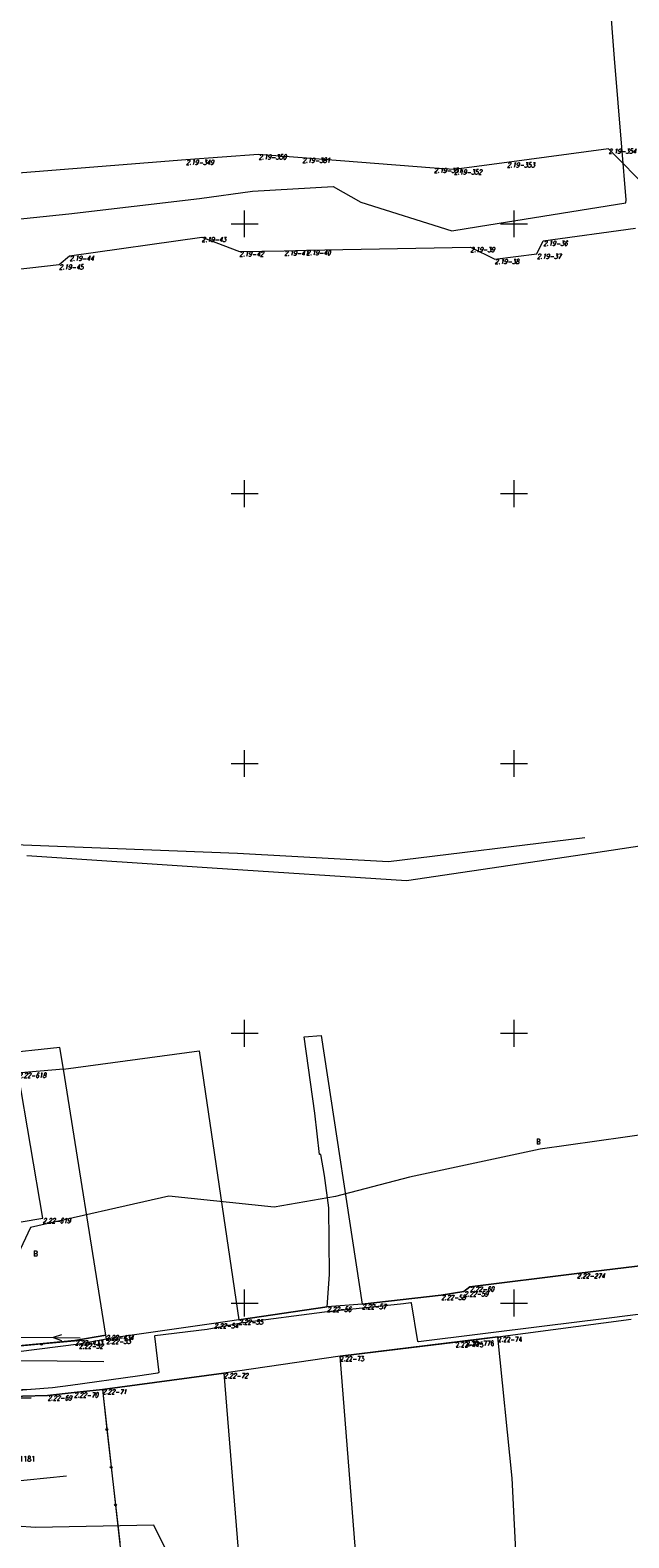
# Model space of a CAD drawing. Header units: metres. Extents: x 7582703 to 7587334, y 6019078 to 6022350.
# Tile 44 of 88: x 7585060 to 7585171, y 6020007 to 6020286. Entities that reach past the tile are written whole.
import ezdxf
from ezdxf.enums import TextEntityAlignment as Align

# ---------------------------------------------------------------- set-up
doc = ezdxf.new("R2010")
doc.units = ezdxf.units.M
doc.header["$MEASUREMENT"] = 0
doc.linetypes.add('EGDE', pattern=[0])
doc.layers.add('Dzialki', color=7, linetype='EGDE', lineweight=60)
doc.styles.get("Standard").update_dxf_attribs({"font": 'Simplex.SHX', "width": 0.75})

msp = doc.modelspace()

# ---------------------------------------------------------------- linework, layer by layer
at = {"layer": 'Dzialki', "lineweight": 9}
for p, q in [((7585168.62, 6020280.63), (7585167.52, 6020294.89)), ((7585170, 6020264.19), (7585168.62, 6020280.63)), ((7585167.5, 6020263.91), (7585148.67, 6020261.36)), ((7585167.5, 6020263.91), (7585148.67, 6020261.36)), ((7585175.12, 6020256.22), (7585167.5, 6020263.91)), ((7585175.12, 6020256.22), (7585167.5, 6020263.91)), ((7585170.8, 6020254.43), (7585170, 6020264.19)), ((7585089.14, 6020261.83), (7585045.85, 6020258.41)), ((7585089.14, 6020261.83), (7585045.85, 6020258.41)), ((7585102.61, 6020262.82), (7585089.14, 6020261.83)), ((7585102.61, 6020262.82), (7585089.14, 6020261.83)), ((7585110.72, 6020262.21), (7585102.61, 6020262.82)), ((7585110.72, 6020262.21), (7585102.61, 6020262.82)), ((7585135.16, 6020260.34), (7585110.72, 6020262.21)), ((7585135.16, 6020260.34), (7585110.72, 6020262.21)), ((7585148.67, 6020261.36), (7585138.86, 6020260.04)), ((7585148.67, 6020261.36), (7585138.86, 6020260.04)), ((7585138.86, 6020260.04), (7585135.16, 6020260.34)), ((7585138.86, 6020260.04), (7585135.16, 6020260.34)), ((7585091.67, 6020254.71), (7585101.46, 6020256.06)), ((7585101.46, 6020256.06), (7585116.45, 6020256.91)), ((7585116.45, 6020256.91), (7585121.56, 6020254.01)), ((7585067.42, 6020251.88), (7585091.67, 6020254.71)), ((7585100, 6020247.5), (7585100, 6020252.5)), ((7585121.56, 6020254.01), (7585138.44, 6020248.7)), ((7585143.37, 6020249.53), (7585170.69, 6020253.89)), ((7585150, 6020247.5), (7585150, 6020252.5)), ((7585170.69, 6020253.89), (7585170.8, 6020254.43)), ((7585056.11, 6020250.65), (7585067.42, 6020251.88)), ((7585097.5, 6020250), (7585102.5, 6020250)), ((7585147.5, 6020250), (7585152.5, 6020250)), ((7585067.55, 6020244.06), (7585092.07, 6020247.55)), ((7585067.55, 6020244.06), (7585092.07, 6020247.55)), ((7585092.07, 6020247.55), (7585099.04, 6020244.86)), ((7585092.07, 6020247.55), (7585099.04, 6020244.86)), ((7585138.44, 6020248.7), (7585143.37, 6020249.53)), ((7585155.41, 6020246.82), (7585172.51, 6020249.21)), ((7585155.41, 6020246.82), (7585172.51, 6020249.21)), ((7585099.04, 6020244.86), (7585107.37, 6020245.01)), ((7585099.04, 6020244.86), (7585107.37, 6020245.01)), ((7585107.37, 6020245.01), (7585111.48, 6020245.09)), ((7585107.37, 6020245.01), (7585111.48, 6020245.09)), ((7585111.48, 6020245.09), (7585141.89, 6020245.68)), ((7585111.48, 6020245.09), (7585141.89, 6020245.68)), ((7585141.89, 6020245.68), (7585146.41, 6020243.46)), ((7585141.89, 6020245.68), (7585146.41, 6020243.46)), ((7585146.41, 6020243.46), (7585154.23, 6020244.44)), ((7585146.41, 6020243.46), (7585154.23, 6020244.44)), ((7585154.23, 6020244.44), (7585155.41, 6020246.82)), ((7585154.23, 6020244.44), (7585155.41, 6020246.82)), ((7585044.68, 6020240.09), (7585065.6, 6020242.45)), ((7585044.68, 6020240.09), (7585065.6, 6020242.45)), ((7585065.6, 6020242.45), (7585067.55, 6020244.06)), ((7585065.6, 6020242.45), (7585067.55, 6020244.06)), ((7585100, 6020197.5), (7585100, 6020202.5)), ((7585150, 6020197.5), (7585150, 6020202.5)), ((7585097.5, 6020200), (7585102.5, 6020200)), ((7585147.5, 6020200), (7585152.5, 6020200)), ((7585100, 6020147.5), (7585100, 6020152.5)), ((7585150, 6020147.5), (7585150, 6020152.5)), ((7585097.5, 6020150), (7585102.5, 6020150)), ((7585147.5, 6020150), (7585152.5, 6020150)), ((7585050.44, 6020135.26), (7585098.67, 6020133.4)), ((7585126.71, 6020131.82), (7585163.11, 6020136.31)), ((7585185.5, 6020136.47), (7585164.72, 6020133.41)), ((7585094.01, 6020130.62), (7585059.62, 6020132.86)), ((7585098.67, 6020133.4), (7585126.71, 6020131.82)), ((7585164.72, 6020133.41), (7585130.03, 6020128.28)), ((7585130.03, 6020128.28), (7585094.01, 6020130.62)), ((7585100, 6020097.5), (7585100, 6020102.5)), ((7585150, 6020097.5), (7585150, 6020102.5)), ((7585097.5, 6020100), (7585102.5, 6020100)), ((7585111.09, 6020099.37), (7585114.23, 6020099.61)), ((7585113.07, 6020085.19), (7585111.09, 6020099.37)), ((7585114.23, 6020099.61), (7585121.79, 6020049.81)), ((7585147.5, 6020100), (7585152.5, 6020100)), ((7585065.73, 6020097.39), (7585040.93, 6020094.73)), ((7585066.42, 6020093.38), (7585065.73, 6020097.39)), ((7585066.42, 6020093.38), (7585091.6, 6020096.75)), ((7585091.6, 6020096.75), (7585098.92, 6020046.94)), ((7585066.42, 6020093.38), (7585041.51, 6020091.21)), ((7585074.26, 6020044.06), (7585066.42, 6020093.38)), ((7585062.58, 6020065.73), (7585058.05, 6020092.65)), ((7585113.91, 6020077.53), (7585113.07, 6020085.19)), ((7585175.82, 6020081.48), (7585154.82, 6020078.53)), ((7585114.16, 6020077.56), (7585113.91, 6020077.53)), ((7585114.83, 6020073.65), (7585114.16, 6020077.56)), ((7585154.82, 6020078.53), (7585130.58, 6020073.34)), ((7585115.65, 6020067.66), (7585114.83, 6020073.65)), ((7585130.58, 6020073.34), (7585116.89, 6020069.79)), ((7585085.98, 6020069.8), (7585060.29, 6020064.04)), ((7585105.49, 6020067.79), (7585085.98, 6020069.8)), ((7585116.89, 6020069.79), (7585105.49, 6020067.79)), ((7585049.11, 6020063.46), (7585062.58, 6020065.73)), ((7585115.77, 6020055.34), (7585115.65, 6020067.66)), ((7585060.29, 6020064.04), (7585051.8, 6020045.95)), ((7585181.49, 6020057.94), (7585161.65, 6020055.5)), ((7585161.65, 6020055.5), (7585181.49, 6020057.94)), ((7585115.31, 6020049.31), (7585115.77, 6020055.34)), ((7585161.65, 6020055.5), (7585141.79, 6020053.05)), ((7585141.79, 6020053.05), (7585161.65, 6020055.5)), ((7585100, 6020047.5), (7585100, 6020052.5)), ((7585136.49, 6020051.5), (7585121.79, 6020049.81)), ((7585121.79, 6020049.81), (7585136.49, 6020051.5)), ((7585140.7, 6020052.15), (7585136.49, 6020051.5)), ((7585136.49, 6020051.5), (7585140.7, 6020052.15)), ((7585141.79, 6020053.05), (7585140.7, 6020052.15)), ((7585140.7, 6020052.15), (7585141.79, 6020053.05)), ((7585150, 6020047.5), (7585150, 6020052.5)), ((7585202.19, 6020051.67), (7585166.64, 6020047.1)), ((7585097.5, 6020050), (7585102.5, 6020050)), ((7585115.31, 6020049.31), (7585098.92, 6020046.94)), ((7585098.92, 6020046.94), (7585115.31, 6020049.31)), ((7585129.51, 6020049.87), (7585114.84, 6020048.31)), ((7585121.79, 6020049.81), (7585115.31, 6020049.31)), ((7585121.79, 6020049.81), (7585115.31, 6020049.31)), ((7585130.83, 6020050.07), (7585129.51, 6020049.87)), ((7585130.94, 6020050.08), (7585130.83, 6020050.07)), ((7585132.16, 6020042.88), (7585130.94, 6020050.08)), ((7585147.5, 6020050), (7585152.5, 6020050)), ((7585094.33, 6020046.24), (7585074.38, 6020043.36)), ((7585094.33, 6020046.24), (7585074.38, 6020043.36)), ((7585099.68, 6020046.35), (7585093.05, 6020045.13)), ((7585098.92, 6020046.94), (7585094.33, 6020046.24)), ((7585098.92, 6020046.94), (7585094.33, 6020046.24)), ((7585114.84, 6020048.31), (7585099.68, 6020046.35)), ((7585155.63, 6020045.74), (7585132.26, 6020042.81)), ((7585147, 6020043.73), (7585171.69, 6020047.02)), ((7585147, 6020043.73), (7585171.69, 6020047.02)), ((7585166.64, 6020047.1), (7585155.63, 6020045.74)), ((7585068.55, 6020043.1), (7585051.94, 6020041.49)), ((7585051.94, 6020041.49), (7585068.55, 6020043.1)), ((7585054.53, 6020043.72), (7585064.53, 6020043.63)), ((7585069.83, 6020043.08), (7585062.36, 6020042.37)), ((7585066.03, 6020044.11), (7585064.53, 6020043.63)), ((7585064.53, 6020043.63), (7585069.53, 6020043.58)), ((7585064.53, 6020043.63), (7585066.03, 6020043.11)), ((7585074.26, 6020044.06), (7585068.55, 6020043.1)), ((7585068.55, 6020043.1), (7585074.26, 6020044.06)), ((7585069.3, 6020042.48), (7585074.38, 6020043.36)), ((7585074.38, 6020043.36), (7585074.26, 6020044.06)), ((7585074.38, 6020043.36), (7585074.26, 6020044.06)), ((7585083.37, 6020043.93), (7585083.33, 6020043.86)), ((7585083.33, 6020043.86), (7585084.12, 6020037.18)), ((7585093.05, 6020045.13), (7585083.37, 6020043.93)), ((7585147, 6020043.73), (7585117.72, 6020040.15)), ((7585139.15, 6020042.77), (7585141.14, 6020043.01)), ((7585141.14, 6020043.01), (7585147, 6020043.73)), ((7585149.62, 6020017.55), (7585147, 6020043.73)), ((7585048.12, 6020039.79), (7585069.3, 6020042.48)), ((7585062.36, 6020042.37), (7585055.2, 6020041.69)), ((7585117.72, 6020040.15), (7585096.14, 6020037)), ((7585117.72, 6020040.15), (7585096.14, 6020037)), ((7585117.72, 6020040.15), (7585139.15, 6020042.77)), ((7585120.58, 6020004.16), (7585117.72, 6020040.15)), ((7585132.26, 6020042.81), (7585132.16, 6020042.88)), ((7585065.25, 6020039.27), (7585048.04, 6020039.29)), ((7585073.93, 6020039.15), (7585065.25, 6020039.27)), ((7585067.74, 6020034.76), (7585064.36, 6020034.3)), ((7585080.15, 6020036.44), (7585067.74, 6020034.76)), ((7585073.64, 6020034.03), (7585096.14, 6020037)), ((7585096.14, 6020037), (7585073.64, 6020034.03)), ((7585083.91, 6020037.01), (7585080.15, 6020036.44)), ((7585084.12, 6020037.18), (7585083.91, 6020037.01)), ((7585096.14, 6020037), (7585102.76, 6019955.33)), ((7585046.71, 6020033.48), (7585060.32, 6020034.04)), ((7585060.46, 6020032.48), (7585050.63, 6020032.34)), ((7585050.64, 6020032.55), (7585063.48, 6020032.89)), ((7585063.48, 6020032.89), (7585050.64, 6020032.55)), ((7585064.36, 6020034.3), (7585057.25, 6020033.77)), ((7585058.13, 6020032.45), (7585060.46, 6020032.48)), ((7585063.48, 6020032.89), (7585068.38, 6020033.43)), ((7585068.38, 6020033.43), (7585063.48, 6020032.89)), ((7585068.38, 6020033.43), (7585073.64, 6020034.03)), ((7585073.64, 6020034.03), (7585068.38, 6020033.43)), ((7585073.64, 6020034.03), (7585079.94, 6019977.79)), ((7585073.64, 6020034.03), (7585074.48, 6020026.58)), ((7585074.48, 6020026.58), (7585075.28, 6020019.59)), ((7585056.04, 6020016.92), (7585066.99, 6020018)), ((7585075.28, 6020019.59), (7585076.07, 6020012.61)), ((7585150.6, 6019998.81), (7585149.62, 6020017.55)), ((7585076.07, 6020012.61), (7585076.86, 6020005.63)), ((7585061.23, 6020008.43), (7585046.96, 6020009.42)), ((7585083.2, 6020008.84), (7585061.23, 6020008.43)), ((7585088.07, 6019998.98), (7585083.2, 6020008.84))]:
    msp.add_line(p, q, dxfattribs=at)
for centre in [(7585062.36, 6020042.37), (7585074.48, 6020026.58), (7585075.28, 6020019.59), (7585076.07, 6020012.61)]:
    msp.add_circle(centre, 0.17, dxfattribs=at)

# ---------------------------------------------------------------- texts
at = {"layer": 'Dzialki', "lineweight": 9, "oblique": 15, "width": 0.7}
for s, p in [('2.19-354', (7585167.5, 6020263.91)), ('2.19-349', (7585089.14, 6020261.83)), ('2.19-350', (7585102.61, 6020262.82)), ('2.19-381', (7585110.72, 6020262.21)), ('2.19-353', (7585148.67, 6020261.36)), ('2.19-351', (7585135.16, 6020260.34)), ('2.19-352', (7585138.86, 6020260.04)), ('2.19-43', (7585092.07, 6020247.55)), ('2.19-42', (7585099.04, 6020244.86)), ('2.19-41', (7585107.37, 6020245.01)), ('2.19-40', (7585111.48, 6020245.09)), ('2.19-39', (7585141.89, 6020245.68)), ('2.19-37', (7585154.23, 6020244.44)), ('2.19-36', (7585155.41, 6020246.82)), ('2.19-45', (7585065.6, 6020242.45)), ('2.19-44', (7585067.55, 6020244.06)), ('2.19-38', (7585146.41, 6020243.46)), ('2.22-618', (7585058.05, 6020092.65)), ('2.22-619', (7585062.58, 6020065.73)), ('2.22-274', (7585161.65, 6020055.5)), ('2.22-58', (7585136.49, 6020051.5)), ('2.22-59', (7585140.7, 6020052.15)), ('2.22-60', (7585141.79, 6020053.05)), ('2.22-56', (7585115.31, 6020049.31)), ('2.22-57', (7585121.79, 6020049.81)), ('2.22-54', (7585094.33, 6020046.24)), ('2.22-55', (7585098.92, 6020046.94)), ('2.22-433', (7585068.55, 6020043.1)), ('2.22-434', (7585074.26, 6020044.06)), ('2.22-53', (7585074.38, 6020043.36)), ('2.22-52', (7585069.3, 6020042.48)), ('2.22-72', (7585096.14, 6020037)), ('2.22-69', (7585063.48, 6020032.89)), ('2.22-70', (7585068.38, 6020033.43)), ('2.22-71', (7585073.64, 6020034.03))]:
    msp.add_text(s, height=0.9, dxfattribs=at).set_placement(p, align=Align.TOP_LEFT)
at = {"layer": 'Dzialki', "lineweight": 9, "width": 0.7}
for s, height, p in [('B', 1, (7585154.1, 6020080.44)), ('B', 1, (7585060.87, 6020059.68)), ('2.22-776', 0.9, (7585141.14, 6020043.01)), ('2.22-74', 0.9, (7585147, 6020043.73)), ('2.22-73', 0.9, (7585117.72, 6020040.15)), ('2.22-775', 0.9, (7585139.15, 6020042.77)), ('1181', 1, (7585058.25, 6020021.66))]:
    msp.add_text(s, height=height, dxfattribs=at).set_placement(p, align=Align.TOP_LEFT)

doc.saveas('drawing.dxf')
